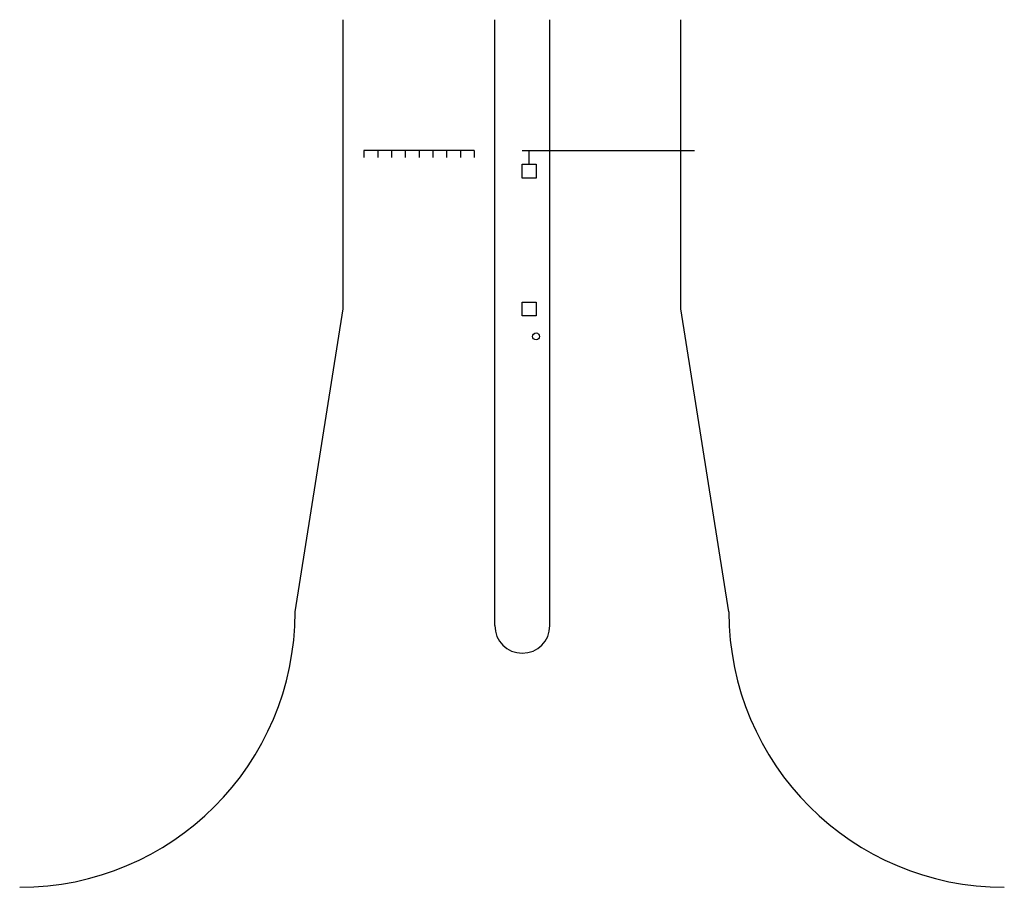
# Model space of a CAD drawing. Extents: x 1476 to 2334, y 522 to 1278.
import ezdxf

# ---------------------------------------------------------------- set-up
doc = ezdxf.new("R2010")
doc.units = 0
doc.header["$LTSCALE"] = 96
doc.linetypes.add('HIDDEN', pattern=[0])
doc.layers.get('0').update_dxf_attribs({"linetype": 'CONTINUOUS'})

msp = doc.modelspace()

# ---------------------------------------------------------------- linework, layer by layer
at = {"color": 0}
for p, q in [((1758, 1026), (1758, 1278)), ((1890, 750), (1890, 1278)), ((1938, 750), (1938, 1278)), ((2052, 1026), (2052, 1278)), ((1776, 1164), (1776, 1158)), ((1872, 1164), (1776, 1164)), ((1788, 1164), (1788, 1158)), ((1800, 1164), (1800, 1158)), ((1812, 1164), (1812, 1158)), ((1824, 1164), (1824, 1158)), ((1836, 1164), (1836, 1158)), ((1848, 1164), (1848, 1158)), ((1860, 1164), (1860, 1158)), ((1872, 1164), (1872, 1158)), ((1920, 1152), (1920, 1164)), ((1914, 1152), (1926, 1152)), ((1914, 1140), (1914, 1152)), ((1926, 1152), (1926, 1140)), ((1926, 1140), (1914, 1140)), ((1914, 1020), (1914, 1032)), ((1914, 1032), (1926, 1032)), ((1926, 1032), (1926, 1020)), ((1716, 762), (1758, 1026)), ((2094, 762), (2052, 1026)), ((1926, 1020), (1914, 1020))]:
    msp.add_line(p, q, dxfattribs=at)
at = {"color": 0, "linetype": 'HIDDEN'}
msp.add_line((1914, 1164), (2064, 1164), dxfattribs=at)
at = {"color": 0}
msp.add_circle((1926, 1002), 3, dxfattribs=at)
for centre, radius, start, end in [((1476, 762), 240, 270, 0), ((2334, 762), 240, 180, 270), ((1914, 750), 24, 180, 0)]:
    msp.add_arc(centre, radius, start, end, dxfattribs=at)

doc.saveas('drawing.dxf')
